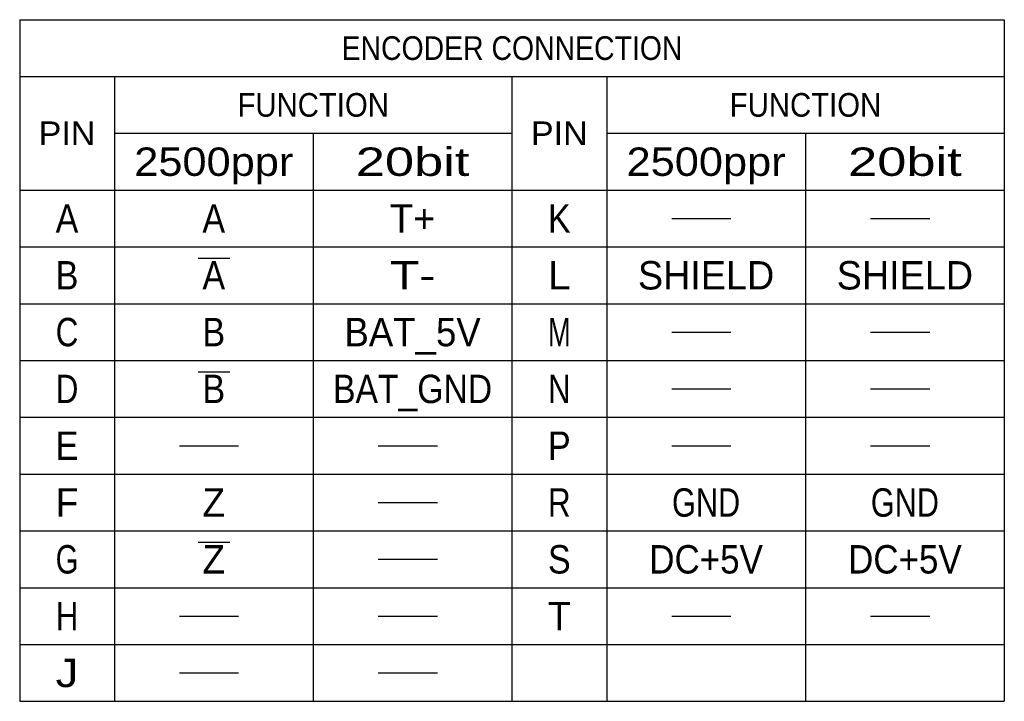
# Model space of a CAD drawing. Extents: x -86 to 544, y -113 to 333.
# Tile 22 of 26: x 304 to 408, y 18 to 90. Entities that reach past the tile are written whole.
import ezdxf
from ezdxf.enums import TextEntityAlignment as Align

# ---------------------------------------------------------------- set-up
doc = ezdxf.new("R2010")
doc.units = 0
doc.header["$LTSCALE"] = 23.1
doc.header["$MEASUREMENT"] = 0
doc.layers.get('0').update_dxf_attribs({"linetype": 'CONTINUOUS'})
doc.layers.add('8_ALL_NOTES_BALLOONS_SYMBOLS_GT', color=7, linetype='CONTINUOUS')
doc.styles.add('TEXTSTYLE_0', font='txt', dxfattribs={"width": 0.8})

msp = doc.modelspace()

# ---------------------------------------------------------------- linework, layer by layer
at = {"color": 7, "linetype": 'Continuous'}
for p, q in [((303.968046, 89.955501), (407.968046, 89.955501)), ((303.968046, 89.955501), (303.968046, 17.955501)), ((407.968046, 89.955501), (407.968046, 17.955501)), ((303.968046, 83.955501), (407.968046, 83.955501)), ((313.968046, 83.955501), (313.968046, 17.955501)), ((355.968046, 83.955501), (355.968046, 17.955501)), ((365.968046, 83.955501), (365.968046, 17.955501)), ((313.968046, 77.955501), (355.968046, 77.955501)), ((334.968046, 77.955501), (334.968046, 17.955501)), ((365.968046, 77.955501), (407.968046, 77.955501)), ((386.968046, 77.955501), (386.968046, 17.955501)), ((303.968046, 71.955501), (407.968046, 71.955501)), ((372.843054, 68.955502), (379.093041, 68.955502)), ((393.843054, 68.955502), (400.093041, 68.955502)), ((303.968046, 65.955501), (407.968046, 65.955501)), ((303.968046, 59.955501), (407.968046, 59.955501)), ((372.843054, 56.955503), (379.093041, 56.955503)), ((393.843054, 56.955503), (400.093041, 56.955503)), ((303.968046, 53.955501), (407.968046, 53.955501)), ((372.843054, 50.9555), (379.093041, 50.9555)), ((393.843054, 50.9555), (400.093041, 50.9555)), ((303.968046, 47.955501), (407.968046, 47.955501)), ((320.843035, 44.955504), (327.093047, 44.955504)), ((341.843035, 44.955504), (348.093047, 44.955504)), ((372.843054, 44.955504), (379.093041, 44.955504)), ((393.843054, 44.955504), (400.093041, 44.955504)), ((303.968046, 41.955501), (407.968046, 41.955501)), ((341.843035, 38.955501), (348.093047, 38.955501)), ((303.968046, 35.955501), (407.968046, 35.955501)), ((341.843035, 32.955498), (348.093047, 32.955498)), ((303.968046, 29.955501), (407.968046, 29.955501)), ((320.843035, 26.955502), (327.093047, 26.955502)), ((341.843035, 26.955502), (348.093047, 26.955502)), ((372.843054, 26.955502), (379.093041, 26.955502)), ((393.843054, 26.955502), (400.093041, 26.955502)), ((303.968046, 23.955501), (407.968046, 23.955501)), ((320.843035, 20.955502), (327.093047, 20.955502)), ((341.843035, 20.955502), (348.093047, 20.955502)), ((303.968046, 17.955501), (407.968046, 17.955501))]:
    msp.add_line(p, q, dxfattribs=at)
at = {"layer": '8_ALL_NOTES_BALLOONS_SYMBOLS_GT', "color": 7, "linetype": 'Continuous'}
for p, q in [((322.819307, 64.755166), (326.155555, 64.754216)), ((322.819307, 52.755166), (326.155555, 52.754216)), ((322.819307, 34.755166), (326.155555, 34.754216))]:
    msp.add_line(p, q, dxfattribs=at)

# ---------------------------------------------------------------- texts
at = {"color": 7, "linetype": 'Continuous', "style": 'TEXTSTYLE_0'}
for s, height, width, p, p2 in [('ENCODER CONNECTION', 2.5, 0.830769, (337.968046, 85.705501), (373.968046, 85.705501)), ('FUNCTION', 2.5, 0.872727, (326.968046, 79.705501), (342.968046, 79.705501)), ('FUNCTION', 2.5, 0.872727, (378.968046, 79.705501), (394.968046, 79.705501)), ('PIN', 2.5, 1.028571, (305.968046, 76.705501), (311.968046, 76.705501)), ('PIN', 2.5, 1.028571, (357.968046, 76.705501), (363.968046, 76.705501)), ('2500ppr', 3, 0.884211, (316.068046, 73.455501), (332.868046, 73.455501)), ('20bit', 3, 1.043478, (339.468046, 73.455501), (351.468046, 73.455501)), ('2500ppr', 3, 0.884211, (368.068046, 73.455501), (384.868046, 73.455501)), ('20bit', 3, 1.043478, (391.468046, 73.455501), (403.468046, 73.455501)), ('A', 3, 1.2, (307.768046, 67.455501), (310.168046, 67.455501)), ('A', 3, 1.2, (323.268046, 67.455501), (325.668046, 67.455501)), ('T+', 3, 0.96, (343.068046, 67.455501), (347.868046, 67.455501)), ('K', 3, 1.2, (359.768046, 67.455501), (362.168046, 67.455501)), ('SHIELD', 3, 0.9, (369.268046, 61.455501), (383.668046, 61.455501)), ('SHIELD', 3, 0.9, (390.268046, 61.455501), (404.668046, 61.455501)), ('B', 3, 1.2, (307.768046, 61.455501), (310.168046, 61.455501)), ('A', 3, 1.2, (323.268046, 61.455501), (325.668046, 61.455501)), ('T-', 3, 0.96, (343.068046, 61.455501), (347.868046, 61.455501)), ('L', 3, 1.2, (359.768046, 61.455501), (362.168046, 61.455501)), ('C', 3, 1.2, (307.768046, 55.455501), (310.168046, 55.455501)), ('B', 3, 1.2, (323.268046, 55.455501), (325.668046, 55.455501)), ('BAT_5V', 3, 0.8, (338.268046, 55.455501), (352.668046, 55.455501)), ('M', 3, 1.2, (359.768046, 55.455501), (362.168046, 55.455501)), ('D', 3, 1.2, (307.768046, 49.455501), (310.168046, 49.455501)), ('B', 3, 1.2, (323.268046, 49.455501), (325.668046, 49.455501)), ('BAT_GND', 3, 0.84, (337.068046, 49.455501), (353.868046, 49.455501)), ('N', 3, 1.2, (359.768046, 49.455501), (362.168046, 49.455501)), ('E', 3, 1.2, (307.768046, 43.455501), (310.168046, 43.455501)), ('P', 3, 1.2, (359.768046, 43.455501), (362.168046, 43.455501)), ('F', 3, 1.2, (307.768046, 37.455501), (310.168046, 37.455501)), ('Z', 3, 1.2, (323.268046, 37.455501), (325.668046, 37.455501)), ('R', 3, 1.2, (359.768046, 37.455501), (362.168046, 37.455501)), ('GND', 3, 0.9, (372.868046, 37.455501), (380.068046, 37.455501)), ('GND', 3, 0.9, (393.868046, 37.455501), (401.068046, 37.455501)), ('G', 3, 1.2, (307.768046, 31.455501), (310.168046, 31.455501)), ('Z', 3, 1.2, (323.268046, 31.455501), (325.668046, 31.455501)), ('S', 3, 1.2, (359.768046, 31.455501), (362.168046, 31.455501)), ('DC+5V', 3, 0.8, (370.468046, 31.455501), (382.468046, 31.455501)), ('DC+5V', 3, 0.8, (391.468046, 31.455501), (403.468046, 31.455501)), ('H', 3, 1.2, (307.768046, 25.455501), (310.168046, 25.455501)), ('T', 3, 1.2, (359.768046, 25.455501), (362.168046, 25.455501)), ('J', 3, 1.2, (307.768046, 19.455501), (310.168046, 19.455501))]:
    msp.add_text(s, height=height, dxfattribs=dict(at, width=width)).set_placement(p, p2, align=Align.FIT)

doc.saveas('drawing.dxf')
